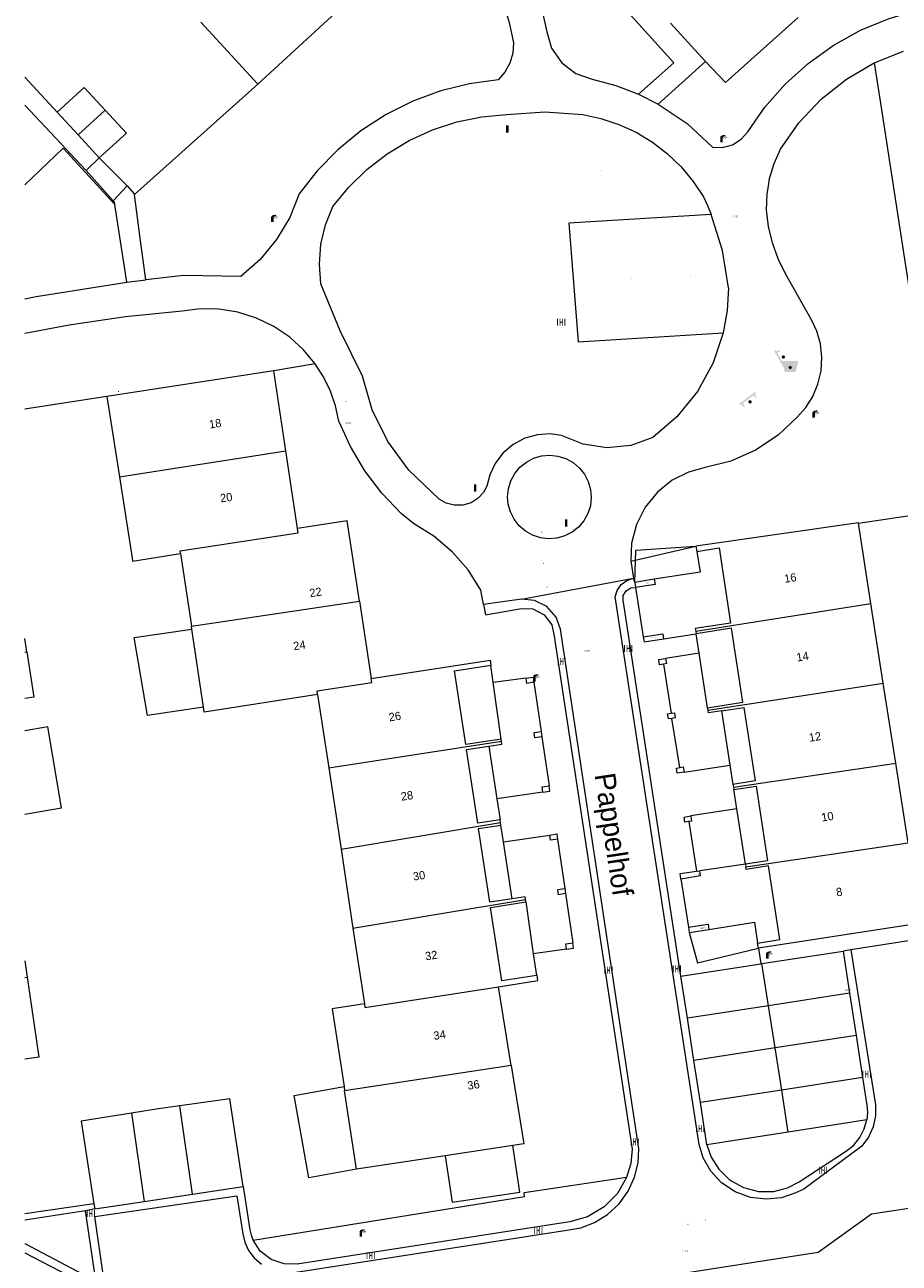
# Model space of a CAD drawing. Header units: metres. Extents: x 197457 to 198138, y 353986 to 354984.
# Tile 179 of 217: x 197457 to 197510, y 354822 to 354898. Entities that reach past the tile are written whole.
import ezdxf
from ezdxf.enums import TextEntityAlignment as Align

# ---------------------------------------------------------------- set-up
doc = ezdxf.new("R2010")
doc.units = ezdxf.units.M
doc.header["$MEASUREMENT"] = 0
for name, color, linetype, lineweight, true_color in [('afsluitpaal', 7, 'Continuous', 0, 0xde7233), ('afvalbak', 7, 'Continuous', 0, 0x6a2d14), ('bank', 7, 'Continuous', 0, 0x681648), ('benzine-   olieput', 7, 'Continuous', 0, 0x104b6e), ('CAI-kast', 7, 'Continuous', 0, 0x104b6e), ('kolk', 7, 'Continuous', 0, 0x104b6e), ('lichtmast', 7, 'Continuous', 0, 0x104b6e), ('speelvoorziening', 7, 'Continuous', 0, 0x4a641a), ('verkeersbordpaal', 7, 'Continuous', 0, 0x104b6e)]:
    doc.layers.add(name, color=color, linetype=linetype, lineweight=lineweight, true_color=true_color)
for name, color, linetype, lineweight in [('bijgebouw', 1, 'Continuous', 13), ('Grens gebouw op maaiveld onder overbouw', 1, 'Continuous', 13), ('grens individueel parkeervak', 7, 'Continuous', 0), ('Grens maaiveld', 253, 'Continuous', 0), ('grens WOZ object', 7, 'Continuous', 0), ('hek', 30, 'Continuous', 0), ('hoofdgebouw', 1, 'Continuous', 0), ('Hoogtepunt', 7, 'Continuous', 0), ('huisnummerreeks BGT', 7, 'Continuous', 0), ('kant verharding', 7, 'Continuous', 0), ('molgoot weginrichtingselement lijn', 7, 'Continuous', 0), ('muur breder dan 30cm', 30, 'Continuous', 0), ('openbare ruimte label tekst', 7, 'Continuous', 0), ('overbouw', 1, 'Continuous', 13), ('pand op maaiveld kenmerkpunt multivlak', 7, 'Continuous', 0), ('schutting geen IMGeo', 7, 'Continuous', 0), ('tussenmuur', 1, 'Continuous', 13), ('tussenmuur bijgebouw (GBKN Zuid)', 1, 'Continuous', 13), ('vlakafsluiter', 1, 'Continuous', 0), ('waterleidingput', 132, 'Continuous', 0)]:
    doc.layers.add(name, color=color, linetype=linetype, lineweight=lineweight)
doc.styles.add('Style-WORKING', font='WORKING.shx')

# ---------------------------------------------------------------- blocks, each defined once
blk = doc.blocks.new('bak')
at = {"layer": 'afvalbak', "linetype": 'Continuous', "lineweight": 0, "true_color": 0xbd2877}
h = blk.add_hatch(color=232, dxfattribs=at)
h.paths.add_polyline_path([(-0.325, -0.275), (-0.5, 0.4), (0.5, 0.4), (0.325, -0.275)])
edge = h.paths.add_edge_path(flags=16)
edge.add_arc((0, 0), 0.1, 0, 360)
at = {"layer": 'afvalbak', "linetype": 'Continuous', "lineweight": 0, "true_color": 0x681648}
blk.add_hatch(color=219, dxfattribs=at).paths.add_polyline_path([(0.1, 0, 1), (-0.1, 0, 1)])
blk = doc.blocks.new('bank')
at = {"layer": 'bank', "linetype": 'Continuous', "lineweight": 0, "true_color": 0xde7233}
blk.add_hatch(color=13, dxfattribs=at).paths.add_polyline_path([(0.4, 0), (0.4, 0.2), (-0.4, 0.2), (-0.4, 0), (-0.5, 0), (-0.5, 0.2), (-0.6, 0.2), (-0.6, 0.3), (0.6, 0.3), (0.6, 0.2), (0.5, 0.2), (0.5, 0)])
at = {"layer": 'bank', "linetype": 'Continuous', "lineweight": 0, "true_color": 0x6a2d14}
blk.add_hatch(color=26, dxfattribs=at).paths.add_polyline_path([(0.1, 0, 1), (-0.1, 0, 1)])
blk = doc.blocks.new('kolk')
at = {"layer": 'kolk', "linetype": 'Continuous', "lineweight": 0, "true_color": 0xbd2877}
for points in [[(-0.49, -0.43), (-0.49, 0), (-0.49, 0.42), (-0.4, 0.42), (-0.4, 0), (-0.4, -0.43)], [(-0.19, -0.43), (-0.19, 0), (-0.19, 0.42), (-0.11, 0.42), (-0.11, 0), (-0.11, -0.43)], [(0.11, -0.43), (0.11, 0), (0.11, 0.42), (0.19, 0.42), (0.19, 0), (0.19, -0.43)], [(0.4, -0.43), (0.4, 0), (0.4, 0.42), (0.49, 0.42), (0.49, 0), (0.49, -0.43)]]:
    blk.add_hatch(color=232, dxfattribs=at).paths.add_polyline_path(points)
at = {"layer": 'kolk', "linetype": 'Continuous', "lineweight": 0, "true_color": 0x681648}
blk.add_hatch(color=219, dxfattribs=at).paths.add_polyline_path([(0.1, 0, 1), (-0.1, 0, 1)])
blk = doc.blocks.new('kast')
at = {"layer": 'CAI-kast', "linetype": 'Continuous', "lineweight": 0, "true_color": 0xbd2877}
h = blk.add_hatch(color=232, dxfattribs=at)
edge = h.paths.add_edge_path()
edge.add_arc((0, 0), 0.1, 0, 360)
edge.add_line((0, -0.1), (0.34, -0.1))
edge.add_line((0.34, -0.1), (0.34, 0.47))
edge.add_line((0.34, 0.47), (-0.34, 0.47))
edge.add_line((-0.34, 0.47), (-0.34, -0.1))
edge.add_line((-0.34, -0.1), (0, -0.1))
edge = h.paths.add_edge_path(flags=16)
edge.add_arc((-0.2, 0.31), 0.0607, 0, 360)
at = {"layer": 'CAI-kast', "linetype": 'Continuous', "lineweight": 0, "true_color": 0x681648}
blk.add_hatch(color=219, dxfattribs=at).paths.add_polyline_path([(-0.1, 0, 1), (0.1, 0, 1)])
at = {"layer": 'CAI-kast', "color": 232, "linetype": 'Continuous', "lineweight": 0, "true_color": 0xbd2877, "extrusion": (0, 0, -1)}
blk.add_solid([(-0.34, 0.65), (0.34, 0.65), (-0.34, 0.55), (0.34, 0.55)], dxfattribs=at)
blk = doc.blocks.new('benzineolieput')
at = {"layer": 'benzine-   olieput', "linetype": 'Continuous', "lineweight": 0, "true_color": 0xbd2877}
h = blk.add_hatch(color=232, dxfattribs=at)
edge = h.paths.add_edge_path()
edge.add_spline(control_points=[(0.44, 0), (0.44, 0.04), (0.43, 0.09), (0.36, 0.2), (0.28, 0.26), (0.09, 0.32), (-0.02, 0.33), (-0.22, 0.29), (-0.31, 0.24), (-0.42, 0.12), (-0.44, 0.06), (-0.44, -0.06), (-0.42, -0.12), (-0.33, -0.22), (-0.28, -0.26), (-0.1, -0.33), (0.04, -0.33), (0.27, -0.27), (0.37, -0.2), (0.43, -0.08), (0.44, -0.04), (0.44, 0)], knot_values=[0, 0, 0, 0, 0.060484, 0.060484, 0.178041, 0.178041, 0.295599, 0.295599, 0.413157, 0.413157, 0.498623, 0.498623, 0.584089, 0.584089, 0.669555, 0.669555, 0.808438, 0.808438, 0.94732, 0.94732, 1, 1, 1, 1], degree=3, periodic=0)
edge = h.paths.add_edge_path(flags=16)
edge.add_ellipse((0, 0), major_axis=(0.392, 0), ratio=0.689655, start_angle=0, end_angle=360)
h = blk.add_hatch(color=232, dxfattribs=at)
h.paths.add_polyline_path([(-0.05, -0.09, -0.572477), (-0.05, 0.09, 0.381612), (-0.15, 0.17), (-0.25, 0.17), (-0.25, -0.18), (-0.15, -0.18, 0.381612)])
h.paths.add_polyline_path([(-0.15, -0.12), (-0.2, -0.12), (-0.2, -0.02), (-0.15, -0.02, -1)], flags=16)
h.paths.add_polyline_path([(-0.15, 0.02), (-0.2, 0.02), (-0.2, 0.12), (-0.15, 0.12, -1)], flags=16)
at = {"layer": 'benzine-   olieput', "linetype": 'Continuous', "lineweight": 0, "true_color": 0x681648}
blk.add_hatch(color=219, dxfattribs=at).paths.add_polyline_path([(0.1, 0, 1), (-0.1, 0, 1)])
at = {"layer": 'benzine-   olieput', "linetype": 'Continuous', "lineweight": 0, "true_color": 0xbd2877}
h = blk.add_hatch(color=232, dxfattribs=at)
h.paths.add_polyline_path([(0.27, -0.08), (0.27, 0.07, 1), (0.07, 0.07), (0.07, 0.07, -0.377964), (0.07, -0.07), (0.07, -0.08, 1)])
h.paths.add_polyline_path([(0.12, -0.08), (0.12, 0.07, -1), (0.23, 0.07), (0.23, -0.08, -1)], flags=16)
blk = doc.blocks.new('lichtmast')
at = {"layer": 'lichtmast', "linetype": 'Continuous', "lineweight": 0, "true_color": 0xbd2877}
for points in [[(0.15, 0.42, -0.344151), (0.3, 0.61), (0.43, 0.64, 0.960861), (0.4, 0.79), (0.1, 0.74, 0.366629), (-0.15, 0.45), (-0.15, -0.1), (0, -0.1, -0.414214), (-0.1, 0, -1), (0.1, 0, -0.414214), (0, -0.1), (0.15, -0.1)], [(0.35, 0.55, 1), (0.3, 0.56), (0.23, 0.32, 1), (0.28, 0.31)], [(0.42, 0.58, 1), (0.38, 0.57), (0.44, 0.33, 1), (0.48, 0.34)], [(0.49, 0.61, 1), (0.45, 0.58), (0.63, 0.4, 1), (0.66, 0.43)]]:
    blk.add_hatch(color=232, dxfattribs=at).paths.add_polyline_path(points)
at = {"layer": 'lichtmast', "linetype": 'Continuous', "lineweight": 0, "true_color": 0x681648}
blk.add_hatch(color=219, dxfattribs=at).paths.add_polyline_path([(-0.1, 0, 1), (0.1, 0, 1)])
blk = doc.blocks.new('afsluitpaal')
at = {"layer": 'afsluitpaal', "linetype": 'Continuous', "lineweight": 0, "true_color": 0xbd2877}
blk.add_hatch(color=232, dxfattribs=at).paths.add_polyline_path([(0.15, 0.65, 1), (-0.15, 0.65), (-0.15, 0.05), (-0.3, 0.05), (-0.3, -0.1), (0, -0.1, -0.414214), (-0.1, 0, -1), (0.1, 0, -0.414214), (0, -0.1), (0.3, -0.1), (0.3, 0.05), (0.15, 0.05)])
at = {"layer": 'afsluitpaal', "linetype": 'Continuous', "lineweight": 0, "true_color": 0x681648}
blk.add_hatch(color=219, dxfattribs=at).paths.add_polyline_path([(0.1, 0, 1), (-0.1, 0, 1)])
blk = doc.blocks.new('waterleidingput')
at = {"layer": 'waterleidingput', "linetype": 'Continuous', "lineweight": 0, "true_color": 0x248bcb}
h = blk.add_hatch(color=142, dxfattribs=at)
edge = h.paths.add_edge_path()
edge.add_spline(control_points=[(0.44, 0), (0.44, 0.04), (0.43, 0.09), (0.36, 0.2), (0.28, 0.26), (0.09, 0.32), (-0.02, 0.33), (-0.22, 0.29), (-0.31, 0.24), (-0.42, 0.12), (-0.44, 0.06), (-0.44, -0.06), (-0.42, -0.12), (-0.33, -0.22), (-0.28, -0.26), (-0.1, -0.33), (0.04, -0.33), (0.27, -0.27), (0.37, -0.2), (0.43, -0.08), (0.44, -0.04), (0.44, 0)], knot_values=[0, 0, 0, 0, 0.060484, 0.060484, 0.178041, 0.178041, 0.295599, 0.295599, 0.413157, 0.413157, 0.498623, 0.498623, 0.584089, 0.584089, 0.669555, 0.669555, 0.808438, 0.808438, 0.94732, 0.94732, 1, 1, 1, 1], degree=3, periodic=0)
edge = h.paths.add_edge_path(flags=16)
edge.add_ellipse((0, 0), major_axis=(0.392, 0), ratio=0.689655, start_angle=0, end_angle=360)
for points in [[(-0.05, -0.09, -0.141608), (-0.09, -0.05), (-0.1, -0.09), (-0.17, 0.18), (-0.22, 0.18), (-0.12, -0.17), (-0.07, -0.17)], [(0.03, 0.18), (-0.02, 0.18), (-0.05, 0.09, -0.269854), (0.05, 0.09)], [(0.23, 0.18), (0.18, 0.18), (0.1, -0.09), (0.09, -0.05, -0.141608), (0.05, -0.09), (0.08, -0.17), (0.13, -0.17)]]:
    blk.add_hatch(color=142, dxfattribs=at).paths.add_polyline_path(points)
at = {"layer": 'waterleidingput', "linetype": 'Continuous', "lineweight": 0, "true_color": 0x104b6e}
blk.add_hatch(color=156, dxfattribs=at).paths.add_polyline_path([(0.1, 0, 1), (-0.1, 0, 1)])
blk = doc.blocks.new('paal')
at = {"layer": 'verkeersbordpaal', "linetype": 'Continuous', "lineweight": 0, "true_color": 0xbd2877}
blk.add_hatch(color=232, dxfattribs=at).paths.add_polyline_path([(0.15, 0.8), (-0.15, 0.8), (-0.15, -0.1), (0, -0.1, -0.414214), (-0.1, 0, -1), (0.1, 0, -0.414214), (0, -0.1), (0.15, -0.1)])
at = {"layer": 'verkeersbordpaal', "linetype": 'Continuous', "lineweight": 0, "true_color": 0x681648}
blk.add_hatch(color=219, dxfattribs=at).paths.add_polyline_path([(-0.1, 0, 1), (0.1, 0, 1)])
blk = doc.blocks.new('speelvoorziening')
at = {"layer": 'speelvoorziening', "linetype": 'Continuous', "lineweight": 0, "true_color": 0xde7233}
h = blk.add_hatch(color=13, dxfattribs=at)
h.paths.add_polyline_path([(-0.41, 0.3, 1), (-0.43, 0.24), (-0.06, 0.1, 1.9537), (0.12, 0.03), (0.49, -0.12, 1), (0.52, -0.06)])
edge = h.paths.add_edge_path(flags=16)
edge.add_arc((0, 0), 0.1, 0, 360)
at = {"layer": 'speelvoorziening', "linetype": 'Continuous', "lineweight": 0, "true_color": 0x6a2d14}
blk.add_hatch(color=26, dxfattribs=at).paths.add_polyline_path([(-0.1, 0, 1), (0.1, 0, 1)])

msp = doc.modelspace()

# ---------------------------------------------------------------- linework, layer by layer
at = {"layer": 'bijgebouw', "linetype": 'Continuous', "lineweight": 13}
for p, q in [((197460.483, 354890.946), (197459.205, 354892.329)), ((197461.761, 354889.562), (197460.483, 354890.946)), ((197469.692, 354832.422), (197466.666, 354831.996)), ((197470.501, 354827.108), (197469.692, 354832.422)), ((197463.719, 354831.556), (197460.678, 354831.076)), ((197460.678, 354831.076), (197461.444, 354826.047)), ((197467.421, 354826.639), (197470.501, 354827.108)), ((197464.503, 354826.195), (197467.421, 354826.639)), ((197461.444, 354826.047), (197461.491, 354825.736)), ((197461.491, 354825.736), (197464.503, 354826.195))]:
    msp.add_line(p, q, dxfattribs=at)
at = {"layer": 'bijgebouw', "linetype": 'Continuous', "lineweight": 13, "flags": 128}
for points in [[(197459.205, 354892.329), (197460.846, 354893.839), (197462.13, 354892.445)], [(197462.13, 354892.445), (197463.414, 354891.051), (197461.761, 354889.562)], [(197457.367, 354859.57), (197457.244, 354860.372)], [(197457.367, 354859.57), (197457.789, 354856.805), (197457.244, 354856.731)], [(197466.666, 354831.996), (197465.221, 354831.793), (197463.719, 354831.556)]]:
    msp.add_lwpolyline(points, dxfattribs=at)
at = {"layer": 'Grens gebouw op maaiveld onder overbouw', "linetype": 'Continuous', "lineweight": 13, "flags": 128}
for points in [[(197498.047, 354865.664), (197499.401, 354865.875), (197500.103, 354861.309), (197497.959, 354860.974), (197497.983, 354860.816)], [(197498.707, 354856.172), (197500.851, 354856.506), (197500.152, 354860.992), (197498.008, 354860.658)], [(197486.163, 354854.27), (197484.021, 354853.944), (197483.342, 354858.403), (197485.549, 354858.747)], [(197499.547, 354855.979), (197500.901, 354856.19), (197501.597, 354851.724), (197500.243, 354851.513)], [(197486.102, 354849.361), (197484.75, 354849.155), (197484.069, 354853.628), (197485.422, 354853.834)], [(197500.292, 354851.197), (197501.646, 354851.408), (197502.351, 354846.883), (197500.998, 354846.672)], [(197486.832, 354844.573), (197485.48, 354844.367), (197484.799, 354848.83), (197486.151, 354849.045)], [(197501.745, 354841.88), (197503.098, 354842.091), (197502.401, 354846.567), (197501.047, 354846.356), (197501.022, 354846.514)], [(197488.307, 354839.916), (197486.207, 354839.588), (197485.53, 354844.033), (197487.67, 354844.376)]]:
    msp.add_lwpolyline(points, dxfattribs=at)
at = {"layer": 'grens individueel parkeervak', "linetype": 'Continuous', "lineweight": 0}
for p, q in [((197502.007, 354840.635), (197506.935, 354841.398)), ((197506.935, 354841.398), (197507.329, 354838.836)), ((197497.081, 354839.872), (197501.939, 354840.624)), ((197501.939, 354840.624), (197502.007, 354840.635)), ((197502.406, 354838.075), (197502.007, 354840.635)), ((197497.477, 354837.312), (197497.081, 354839.872)), ((197507.329, 354838.836), (197502.406, 354838.075)), ((197507.329, 354838.836), (197507.723, 354836.276)), ((197502.406, 354838.075), (197497.477, 354837.312)), ((197502.805, 354835.516), (197502.406, 354838.075)), ((197497.873, 354834.753), (197497.477, 354837.312)), ((197507.723, 354836.276), (197502.805, 354835.516)), ((197507.723, 354836.276), (197508.117, 354833.716)), ((197502.805, 354835.516), (197497.873, 354834.753)), ((197503.203, 354832.956), (197502.805, 354835.516)), ((197498.268, 354832.193), (197497.873, 354834.753)), ((197508.117, 354833.716), (197503.203, 354832.956)), ((197503.203, 354832.956), (197498.268, 354832.193)), ((197503.601, 354830.404), (197503.203, 354832.956)), ((197498.664, 354829.635), (197498.268, 354832.193)), ((197508.371, 354831.147), (197503.601, 354830.404)), ((197503.601, 354830.404), (197498.664, 354829.635))]:
    msp.add_line(p, q, dxfattribs=at)
at = {"layer": 'grens individueel parkeervak', "linetype": 'Continuous', "lineweight": 0, "flags": 128}
msp.add_lwpolyline([(197508.117, 354833.716), (197508.376, 354832.035), (197508.409, 354831.591), (197508.371, 354831.147)], dxfattribs=at)
at = {"layer": 'Grens maaiveld', "linetype": 'Continuous', "lineweight": 0}
for p, q in [((197471.393, 354894.034), (197463.901, 354887.329)), ((197474.882, 354877.053), (197472.369, 354876.628)), ((197462.233, 354875.069), (197457.244, 354874.306)), ((197494.042, 354865.061), (197497.998, 354865.98)), ((197494.282, 354863.782), (197494.332, 354863.465)), ((197487.408, 354862.762), (197485.101, 354862.436)), ((197497.546, 354842.844), (197497.595, 354842.528)), ((197493.785, 354827.655), (197487.562, 354826.716)), ((197461.444, 354826.047), (197457.244, 354825.439)), ((197460.938, 354825.614), (197457.244, 354825.06))]:
    msp.add_line(p, q, dxfattribs=at)
at = {"layer": 'Grens maaiveld', "linetype": 'Continuous', "lineweight": 0, "flags": 128}
for points in [[(197498.577, 354895.398), (197499.789, 354894.134), (197504.206, 354898.084)], [(197457.244, 354887.911), (197459.585, 354890.141), (197462.72, 354886.725)], [(197507.86, 354867.384), (197514.941, 354868.432), (197514.01, 354873.911)], [(197507.392, 354841.469), (197508.901, 354832.062), (197508.899, 354831.389), (197508.752, 354830.716), (197508.465, 354830.089), (197508.062, 354829.55), (197504.547, 354826.938), (197503.997, 354826.689), (197503.19, 354826.421), (197502.279, 354826.321), (197501.318, 354826.433), (197500.384, 354826.775), (197499.557, 354827.327), (197498.9, 354828.037), (197498.443, 354828.832), (197498.184, 354829.642), (197493.085, 354862.897), (197493.208, 354863.292), (197493.459, 354863.647), (197493.808, 354863.905), (197494.2, 354864.036)], [(197495.468, 354863.966), (197495.517, 354863.65), (197494.332, 354863.465)], [(197473.721, 354821.902), (197490.166, 354824.445), (197491.003, 354824.596), (197491.843, 354824.914), (197492.637, 354825.403), (197493.334, 354826.05), (197493.889, 354826.822), (197494.276, 354827.67), (197494.486, 354828.544), (197494.532, 354829.393), (197489.783, 354860.936), (197489.511, 354861.676), (197488.951, 354862.311), (197488.194, 354862.689), (197487.408, 354862.762)], [(197494.797, 354860.482), (197495.983, 354860.666), (197496.032, 354860.35)], [(197494.797, 354860.482), (197494.846, 354860.165), (197496.032, 354860.35)], [(197497.087, 354845.789), (197497.038, 354846.105), (197498.028, 354846.247)], [(197497.087, 354845.789), (197498.273, 354845.974), (197498.226, 354846.275)], [(197497.546, 354842.844), (197498.732, 354843.029), (197498.781, 354842.713)], [(197462.005, 354821.758), (197461.494, 354825.271), (197470.122, 354826.542), (197470.484, 354824.217), (197470.608, 354823.717), (197470.839, 354823.222), (197471.178, 354822.763), (197471.614, 354822.376)], [(197471.109, 354823.836), (197487.591, 354826.497), (197487.562, 354826.716)], [(197457.244, 354823.075), (197460.904, 354821.171)]]:
    msp.add_lwpolyline(points, dxfattribs=at)
at = {"layer": 'grens WOZ object', "linetype": 'Continuous', "lineweight": 0}
for p, q in [((197497.998, 354865.98), (197498.047, 354865.664)), ((197495.468, 354863.966), (197494.282, 354863.782)), ((197468.101, 354856.194), (197467.39, 354860.931)), ((197498.191, 354859.482), (197496.156, 354859.165)), ((197498.707, 354856.172), (197498.191, 354859.482)), ((197495.741, 354859.1), (197496.156, 354859.165)), ((197495.79, 354858.784), (197495.741, 354859.1)), ((197496.027, 354858.821), (197495.79, 354858.784)), ((197496.027, 354858.821), (197496.492, 354855.837)), ((197487.692, 354857.967), (197485.692, 354857.704)), ((197487.692, 354857.967), (197488.117, 354858.029)), ((197488.117, 354858.029), (197488.163, 354857.712)), ((197486.163, 354854.27), (197485.692, 354857.704)), ((197488.163, 354857.712), (197488.601, 354854.724)), ((197496.275, 354855.803), (197496.492, 354855.837)), ((197496.324, 354855.487), (197496.275, 354855.803)), ((197498.732, 354856.014), (197498.707, 354856.172)), ((197499.547, 354855.979), (197500.06, 354852.689)), ((197496.542, 354855.521), (197496.324, 354855.487)), ((197497.026, 354852.54), (197496.542, 354855.521)), ((197486.184, 354854.132), (197486.163, 354854.27)), ((197488.601, 354854.724), (197488.648, 354854.408)), ((197488.648, 354854.408), (197489.086, 354851.42)), ((197485.422, 354853.834), (197485.91, 354850.631)), ((197497.273, 354852.255), (197500.06, 354852.689)), ((197496.809, 354852.506), (197497.026, 354852.54)), ((197496.858, 354852.19), (197496.809, 354852.506)), ((197497.273, 354852.255), (197496.858, 354852.19)), ((197489.132, 354851.103), (197489.086, 354851.42)), ((197488.707, 354851.041), (197485.91, 354850.631)), ((197488.707, 354851.041), (197489.132, 354851.103)), ((197500.474, 354850.031), (197497.688, 354849.597)), ((197500.998, 354846.672), (197500.474, 354850.031)), ((197497.273, 354849.532), (197497.688, 354849.597)), ((197497.322, 354849.216), (197497.273, 354849.532)), ((197497.559, 354849.253), (197497.322, 354849.216)), ((197497.559, 354849.253), (197498.028, 354846.247)), ((197486.306, 354848.028), (197489.12, 354848.441)), ((197489.12, 354848.441), (197489.545, 354848.503)), ((197489.545, 354848.503), (197489.591, 354848.186)), ((197489.591, 354848.186), (197490.029, 354845.198)), ((197486.832, 354844.573), (197486.306, 354848.028)), ((197500.998, 354846.672), (197498.226, 354846.275)), ((197498.028, 354846.247), (197498.226, 354846.275)), ((197490.029, 354845.198), (197490.076, 354844.882)), ((197487.67, 354844.376), (197487.646, 354844.535)), ((197487.67, 354844.376), (197488.121, 354841.22)), ((197490.076, 354844.882), (197490.514, 354841.894)), ((197497.595, 354842.528), (197498.781, 354842.713)), ((197490.135, 354841.515), (197488.121, 354841.22)), ((197490.135, 354841.515), (197490.56, 354841.577)), ((197490.56, 354841.577), (197490.514, 354841.894)), ((197501.794, 354841.563), (197501.745, 354841.88)), ((197476.629, 354833.167), (197476.668, 354832.914)), ((197477.394, 354828.147), (197476.668, 354832.914)), ((197486.883, 354829.592), (197482.773, 354828.966))]:
    msp.add_line(p, q, dxfattribs=at)
at = {"layer": 'grens WOZ object', "linetype": 'Continuous', "lineweight": 0, "flags": 128}
for points in [[(197494.282, 354863.782), (197494.343, 354865.729), (197497.998, 354865.98)], [(197498.047, 354865.664), (197498.245, 354864.399), (197495.468, 354863.966)], [(197468.101, 354856.194), (197464.688, 354855.693), (197463.877, 354860.431), (197467.39, 354860.931)], [(197499.547, 354855.979), (197498.756, 354855.856), (197498.732, 354856.014)], [(197457.244, 354849.708), (197459.478, 354850.09), (197458.638, 354855.008), (197457.244, 354854.77)], [(197485.422, 354853.834), (197486.211, 354853.954), (197486.184, 354854.132)], [(197487.646, 354844.535), (197487.622, 354844.693), (197486.832, 354844.573)], [(197498.781, 354842.713), (197501.547, 354843.144), (197501.745, 354841.88)], [(197497.595, 354842.528), (197498.088, 354840.685), (197501.794, 354841.563)], [(197477.394, 354828.147), (197474.485, 354827.631), (197473.598, 354832.629), (197476.629, 354833.167)], [(197482.773, 354828.966), (197483.198, 354826.141), (197487.308, 354826.759), (197486.883, 354829.592)]]:
    msp.add_lwpolyline(points, dxfattribs=at)
at = {"layer": 'hek', "linetype": 'Continuous', "lineweight": 0, "flags": 128}
msp.add_lwpolyline([(197471.109, 354823.836), (197487.591, 354826.497), (197487.562, 354826.716)], dxfattribs=at)
at = {"layer": 'hoofdgebouw', "linetype": 'Continuous', "lineweight": 0}
for p, q in [((197471.393, 354894.034), (197478.336, 354900.41)), ((197467.928, 354897.79), (197471.393, 354894.034)), ((197472.369, 354876.628), (197462.233, 354875.069)), ((197473.096, 354871.774), (197472.369, 354876.628)), ((197462.233, 354875.069), (197462.99, 354870.197)), ((197473.803, 354867.057), (197473.096, 354871.774)), ((197462.99, 354870.197), (197463.757, 354865.257)), ((197508.621, 354862.499), (197507.86, 354867.384)), ((197466.7, 354865.529), (197467.363, 354861.114)), ((197477.562, 354862.641), (197478.275, 354857.939)), ((197509.375, 354857.662), (197508.621, 354862.499)), ((197467.39, 354860.931), (197467.363, 354861.114)), ((197497.983, 354860.816), (197498.008, 354860.658)), ((197510.132, 354852.804), (197509.375, 354857.662)), ((197475.028, 354856.963), (197475.7, 354852.522)), ((197510.885, 354847.972), (197510.132, 354852.804)), ((197475.7, 354852.522), (197476.449, 354847.572)), ((197500.243, 354851.513), (197500.268, 354851.355)), ((197500.268, 354851.355), (197500.292, 354851.197)), ((197486.127, 354849.203), (197486.102, 354849.361)), ((197486.151, 354849.045), (197486.127, 354849.203)), ((197476.449, 354847.572), (197477.174, 354842.783)), ((197500.998, 354846.672), (197501.022, 354846.514)), ((197477.174, 354842.783), (197477.87, 354838.182)), ((197457.244, 354840.798), (197457.39, 354839.807)), ((197486.783, 354834.444), (197486.01, 354839.224)), ((197477.87, 354838.182), (197475.911, 354837.88)), ((197475.911, 354837.88), (197476.629, 354833.167)), ((197482.773, 354828.966), (197477.394, 354828.147))]:
    msp.add_line(p, q, dxfattribs=at)
at = {"layer": 'hoofdgebouw', "linetype": 'Continuous', "lineweight": 0, "flags": 128}
for points in [[(197477.562, 354862.641), (197476.821, 354867.527), (197473.803, 354867.057)], [(197507.86, 354867.384), (197507.859, 354867.388), (197497.998, 354865.98)], [(197463.757, 354865.257), (197463.785, 354865.078), (197466.7, 354865.529)], [(197478.275, 354857.939), (197485.5, 354859.063), (197485.549, 354858.747)], [(197475.028, 354856.963), (197468.145, 354855.898), (197468.101, 354856.194)], [(197511.616, 354843.287), (197511.645, 354843.098), (197501.794, 354841.563)], [(197486.01, 354839.224), (197488.4, 354839.607), (197488.351, 354839.923), (197488.307, 354839.916)], [(197457.39, 354839.807), (197458.103, 354834.955), (197457.244, 354834.826)], [(197486.783, 354834.444), (197487.55, 354829.694), (197486.883, 354829.592)]]:
    msp.add_lwpolyline(points, dxfattribs=at)
at = {"layer": 'kant verharding', "linetype": 'Continuous', "lineweight": 0}
for p, q in [((197498.577, 354895.398), (197496.457, 354897.745)), ((197508.825, 354895.32), (197510.596, 354896.037)), ((197495.713, 354892.818), (197498.577, 354895.398)), ((197508.825, 354895.32), (197509.24, 354892.623)), ((197459.205, 354892.329), (197457.244, 354894.447)), ((197460.964, 354888.788), (197457.244, 354892.763)), ((197461.761, 354889.562), (197463.461, 354887.86)), ((197462.604, 354886.946), (197460.964, 354888.788)), ((197462.604, 354886.946), (197463.461, 354887.86)), ((197464.255, 354884.685), (197463.901, 354887.329)), ((197463.448, 354882.002), (197462.72, 354886.725)), ((197464.594, 354882.151), (197464.255, 354884.685)), ((197494.042, 354865.061), (197494.2, 354864.036)), ((197494.282, 354863.782), (197494.2, 354864.036)), ((197507.392, 354841.469), (197506.935, 354841.398)), ((197510.908, 354842.013), (197507.392, 354841.469)), ((197461.491, 354825.736), (197460.938, 354825.614))]:
    msp.add_line(p, q, dxfattribs=at)
at = {"layer": 'kant verharding', "linetype": 'Continuous', "lineweight": 0, "flags": 128}
for points in [[(197487.794, 354907.105), (197486.828, 354906.217), (197496.651, 354895.323), (197494.517, 354893.424)], [(197482.048, 354905.263), (197482.953, 354904.391), (197483.792, 354903.436), (197484.552, 354902.408), (197485.226, 354901.315), (197485.805, 354900.169), (197486.284, 354898.982), (197486.659, 354897.769), (197486.929, 354896.541), (197486.88, 354895.922), (197486.699, 354895.314), (197486.394, 354894.757), (197485.99, 354894.286)], [(197487.073, 354902.398), (197487.702, 354901.167), (197488.227, 354899.883), (197488.642, 354898.559), (197488.942, 354897.209), (197489.235, 354896.22), (197489.849, 354895.327), (197490.714, 354894.673), (197491.688, 354894.335), (197493.127, 354893.957), (197494.517, 354893.424)], [(197495.713, 354892.818), (197497.456, 354891.637), (197498.997, 354890.202), (197499.601, 354890.192), (197500.209, 354890.358), (197500.743, 354890.691), (197501.146, 354891.142), (197502.188, 354892.632), (197503.411, 354894.024), (197504.802, 354895.285), (197506.338, 354896.387), (197507.989, 354897.306), (197509.724, 354898.025), (197511.505, 354898.538), (197511.681, 354898.568)], [(197502.395, 354887.853), (197502.467, 354888.297), (197502.741, 354889.215), (197503.128, 354890.082), (197504.246, 354891.68), (197505.596, 354893.115), (197507.139, 354894.34), (197508.825, 354895.32)], [(197485.99, 354894.286), (197484.248, 354894.051), (197482.51, 354893.621), (197480.809, 354892.996), (197479.178, 354892.181), (197477.647, 354891.189), (197476.245, 354890.042), (197474.992, 354888.763), (197473.905, 354887.381), (197473.332, 354885.941), (197472.531, 354884.592), (197471.528, 354883.386), (197470.364, 354882.363), (197466.893, 354882.418), (197464.594, 354882.151)], [(197509.24, 354892.623), (197512.172, 354873.547), (197514.01, 354873.911)], [(197499.658, 354878.942), (197499.034, 354877.104), (197498.085, 354875.376), (197496.846, 354873.842), (197495.382, 354872.568), (197494.047, 354872.097), (197492.596, 354871.953), (197491.153, 354872.163), (197489.841, 354872.695), (197489.137, 354872.792), (197488.379, 354872.745), (197487.614, 354872.533), (197486.896, 354872.152), (197486.277, 354871.624), (197485.798, 354870.991), (197485.476, 354870.304), (197485.306, 354869.614), (197485.099, 354869.24), (197484.778, 354868.892), (197484.348, 354868.62), (197483.842, 354868.469), (197483.313, 354868.464), (197482.823, 354868.598), (197482.414, 354868.836), (197480.561, 354870.591), (197479.28, 354872.328), (197478.33, 354874.266), (197477.749, 354876.309), (197476.394, 354879.062), (197475.226, 354881.9), (197475.134, 354883.098), (197475.228, 354884.31), (197475.507, 354885.493), (197475.958, 354886.607), (197476.912, 354887.774), (197478.011, 354888.848), (197479.242, 354889.803), (197480.582, 354890.615), (197482.007, 354891.268), (197483.488, 354891.75), (197484.994, 354892.056), (197486.495, 354892.19)], [(197486.495, 354892.19), (197488.815, 354892.342), (197491.134, 354892.18), (197492.228, 354891.946), (197493.31, 354891.588), (197494.358, 354891.107), (197495.353, 354890.509), (197496.275, 354889.804), (197497.107, 354889.006), (197497.838, 354888.131), (197498.458, 354887.2), (197498.7, 354886.66), (197498.923, 354886.111)], [(197463.461, 354887.86), (197463.899, 354887.348), (197463.901, 354887.329)], [(197504.159, 354873.828), (197504.665, 354874.399), (197505.09, 354875.069), (197505.408, 354875.822), (197505.597, 354876.628), (197505.647, 354877.455), (197505.558, 354878.267), (197505.343, 354879.031), (197505.022, 354879.723), (197503.439, 354882.515), (197502.987, 354883.428), (197502.64, 354884.393), (197502.405, 354885.391), (197502.285, 354886.403), (197502.314, 354887.352), (197502.395, 354887.853)], [(197462.72, 354886.725), (197462.698, 354886.865), (197462.604, 354886.946)], [(197498.923, 354886.111), (197490.283, 354885.596), (197490.839, 354878.381), (197499.658, 354878.942)], [(197499.978, 354881.675), (197499.601, 354883.929), (197498.923, 354886.111)], [(197457.244, 354880.997), (197457.943, 354881.137), (197463.448, 354882.002)], [(197499.978, 354881.675), (197499.903, 354880.299), (197499.658, 354878.942)], [(197474.882, 354877.053), (197474.174, 354877.903), (197473.33, 354878.669), (197472.365, 354879.321), (197471.306, 354879.832), (197470.184, 354880.184), (197469.035, 354880.369), (197467.895, 354880.389), (197466.797, 354880.254), (197463.357, 354879.899), (197459.931, 354879.402), (197457.244, 354878.899)], [(197485.101, 354862.436), (197484.939, 354863.309), (197484.161, 354864.533), (197483.199, 354865.639), (197482.08, 354866.588), (197480.847, 354867.351), (197480.091, 354867.973), (197478.926, 354869.203), (197477.897, 354870.561), (197477.024, 354872.025), (197476.321, 354873.566), (197476.119, 354874.492), (197475.808, 354875.395), (197475.392, 354876.254), (197474.882, 354877.053)], [(197504.159, 354873.828), (197502.983, 354872.719), (197501.618, 354871.811), (197500.118, 354871.148), (197498.551, 354870.753), (197497.551, 354870.478), (197496.563, 354869.982), (197495.658, 354869.261), (197494.911, 354868.343), (197494.379, 354867.286), (197494.091, 354866.166), (197494.042, 354865.061)], [(197486.598, 354868.538), (197486.562, 354868.967), (197486.611, 354869.465), (197486.757, 354869.943), (197486.994, 354870.383), (197487.312, 354870.769), (197487.7, 354871.084), (197488.142, 354871.318), (197488.622, 354871.46), (197489.119, 354871.506), (197489.617, 354871.453), (197490.094, 354871.304), (197490.533, 354871.064), (197490.916, 354870.743), (197491.229, 354870.353), (197491.459, 354869.91), (197491.598, 354869.429), (197491.641, 354868.931), (197491.585, 354868.434), (197491.432, 354867.958), (197491.189, 354867.521), (197490.866, 354867.14), (197490.474, 354866.83), (197490.028, 354866.602), (197489.547, 354866.466), (197489.049, 354866.428), (197488.552, 354866.487), (197488.077, 354866.643), (197487.642, 354866.889), (197487.263, 354867.215), (197486.955, 354867.609), (197486.731, 354868.056), (197486.598, 354868.538)], [(197497.081, 354839.872), (197493.574, 354862.692), (197493.587, 354862.987), (197493.752, 354863.275), (197494.037, 354863.447), (197494.332, 354863.465)], [(197485.101, 354862.436), (197485.217, 354861.809), (197487.398, 354862.192), (197488.098, 354862.168), (197488.786, 354861.815), (197489.246, 354861.193), (197489.383, 354860.506), (197494.131, 354829.36), (197494.042, 354828.49), (197493.785, 354827.655)], [(197544.302, 354831.138), (197543.447, 354830.804), (197542.824, 354830.606), (197508.663, 354825.428), (197505.419, 354823.083), (197495.81, 354821.595)], [(197498.664, 354829.635), (197498.922, 354828.884), (197499.381, 354828.149), (197500.044, 354827.507), (197500.875, 354827.038), (197501.799, 354826.799), (197502.722, 354826.801), (197503.562, 354827.013), (197504.269, 354827.374), (197507.139, 354829.256), (197507.584, 354829.618), (197507.953, 354830.072), (197508.22, 354830.594), (197508.371, 354831.147)], [(197470.501, 354827.108), (197470.917, 354824.477), (197470.992, 354824.15), (197471.109, 354823.836)], [(197493.785, 354827.655), (197493.227, 354826.683), (197492.416, 354825.857), (197491.419, 354825.267), (197490.342, 354824.958), (197473.777, 354822.392), (197472.988, 354822.396), (197472.2, 354822.665), (197471.544, 354823.177), (197471.109, 354823.836)], [(197457.244, 354823.637), (197461.16, 354821.565), (197461.4, 354821.58), (197461.495, 354821.801), (197460.938, 354825.614)]]:
    msp.add_lwpolyline(points, dxfattribs=at)
at = {"layer": 'molgoot weginrichtingselement lijn', "linetype": 'Continuous', "lineweight": 0}
msp.add_line((197487.408, 354862.762), (197485.101, 354862.436), dxfattribs=at)
at = {"layer": 'molgoot weginrichtingselement lijn', "linetype": 'Continuous', "lineweight": 0, "flags": 128}
for points in [[(197507.392, 354841.469), (197508.901, 354832.062), (197508.899, 354831.389), (197508.752, 354830.716), (197508.465, 354830.089), (197508.062, 354829.55), (197504.547, 354826.938), (197503.997, 354826.689), (197503.19, 354826.421), (197502.279, 354826.321), (197501.318, 354826.433), (197500.384, 354826.775), (197499.557, 354827.327), (197498.9, 354828.037), (197498.443, 354828.832), (197498.184, 354829.642), (197493.085, 354862.897), (197493.208, 354863.292), (197493.459, 354863.647), (197493.808, 354863.905), (197494.2, 354864.036)], [(197473.721, 354821.902), (197490.166, 354824.445), (197491.003, 354824.596), (197491.843, 354824.914), (197492.637, 354825.403), (197493.334, 354826.05), (197493.889, 354826.822), (197494.276, 354827.67), (197494.486, 354828.544), (197494.532, 354829.393), (197489.783, 354860.936), (197489.511, 354861.676), (197488.951, 354862.311), (197488.194, 354862.689), (197487.408, 354862.762)], [(197462.005, 354821.758), (197461.494, 354825.271), (197470.122, 354826.542), (197470.484, 354824.217), (197470.608, 354823.717), (197470.839, 354823.222), (197471.178, 354822.763), (197471.614, 354822.376)], [(197457.244, 354823.075), (197460.904, 354821.171)]]:
    msp.add_lwpolyline(points, dxfattribs=at)
at = {"layer": 'muur breder dan 30cm', "linetype": 'Continuous', "lineweight": 0}
for p, q in [((197495.741, 354859.1), (197496.156, 354859.165)), ((197495.79, 354858.784), (197495.741, 354859.1)), ((197496.027, 354858.821), (197495.79, 354858.784)), ((197487.692, 354857.967), (197488.117, 354858.029)), ((197488.117, 354858.029), (197488.163, 354857.712)), ((197496.275, 354855.803), (197496.492, 354855.837)), ((197496.324, 354855.487), (197496.275, 354855.803)), ((197496.542, 354855.521), (197496.324, 354855.487)), ((197488.601, 354854.724), (197488.648, 354854.408)), ((197496.809, 354852.506), (197497.026, 354852.54)), ((197496.858, 354852.19), (197496.809, 354852.506)), ((197497.273, 354852.255), (197496.858, 354852.19)), ((197489.132, 354851.103), (197489.086, 354851.42)), ((197488.707, 354851.041), (197489.132, 354851.103)), ((197497.273, 354849.532), (197497.688, 354849.597)), ((197497.322, 354849.216), (197497.273, 354849.532)), ((197497.559, 354849.253), (197497.322, 354849.216)), ((197489.12, 354848.441), (197489.545, 354848.503)), ((197489.545, 354848.503), (197489.591, 354848.186)), ((197490.029, 354845.198), (197490.076, 354844.882)), ((197490.135, 354841.515), (197490.56, 354841.577)), ((197490.56, 354841.577), (197490.514, 354841.894))]:
    msp.add_line(p, q, dxfattribs=at)
at = {"layer": 'muur breder dan 30cm', "linetype": 'Continuous', "lineweight": 0, "flags": 128}
for points in [[(197496.156, 354859.165), (197496.205, 354858.849), (197496.027, 354858.821)], [(197488.163, 354857.712), (197487.738, 354857.65), (197487.692, 354857.967)], [(197496.492, 354855.837), (197496.69, 354855.868), (197496.739, 354855.552), (197496.542, 354855.521)], [(197488.648, 354854.408), (197488.222, 354854.345), (197488.176, 354854.662), (197488.601, 354854.724)], [(197497.026, 354852.54), (197497.224, 354852.571), (197497.273, 354852.255)], [(197488.707, 354851.041), (197488.66, 354851.357), (197489.086, 354851.42)], [(197497.688, 354849.597), (197497.737, 354849.281), (197497.559, 354849.253)], [(197489.591, 354848.186), (197489.166, 354848.124), (197489.12, 354848.441)], [(197490.076, 354844.882), (197489.65, 354844.819), (197489.604, 354845.136), (197490.029, 354845.198)], [(197490.135, 354841.515), (197490.088, 354841.831), (197490.514, 354841.894)]]:
    msp.add_lwpolyline(points, dxfattribs=at)
at = {"layer": 'overbouw', "linetype": 'Continuous', "lineweight": 13}
for p, q in [((197494.332, 354863.465), (197494.797, 354860.482)), ((197496.032, 354860.35), (197498.008, 354860.658)), ((197498.191, 354859.482), (197498.008, 354860.658)), ((197485.692, 354857.704), (197485.549, 354858.747)), ((197500.06, 354852.689), (197500.243, 354851.513)), ((197500.474, 354850.031), (197500.292, 354851.197)), ((197485.91, 354850.631), (197486.102, 354849.361)), ((197486.306, 354848.028), (197486.151, 354849.045)), ((197497.087, 354845.789), (197497.546, 354842.844)), ((197488.121, 354841.22), (197488.307, 354839.916))]:
    msp.add_line(p, q, dxfattribs=at)
at = {"layer": 'schutting geen IMGeo', "linetype": 'Continuous', "lineweight": 0}
msp.add_line((197461.444, 354826.047), (197457.244, 354825.439), dxfattribs=at)
at = {"layer": 'tussenmuur', "linetype": 'Continuous', "lineweight": 13}
for p, q in [((197462.99, 354870.197), (197473.096, 354871.774)), ((197467.363, 354861.114), (197477.562, 354862.641)), ((197497.983, 354860.816), (197508.621, 354862.499)), ((197498.732, 354856.014), (197509.375, 354857.662)), ((197475.7, 354852.522), (197486.184, 354854.132)), ((197500.268, 354851.355), (197510.132, 354852.804)), ((197476.449, 354847.572), (197486.127, 354849.203)), ((197501.022, 354846.514), (197510.885, 354847.972)), ((197477.174, 354842.783), (197487.646, 354844.535)), ((197457.244, 354839.786), (197457.39, 354839.807)), ((197486.783, 354834.444), (197476.668, 354832.914))]:
    msp.add_line(p, q, dxfattribs=at)
at = {"layer": 'tussenmuur', "linetype": 'Continuous', "lineweight": 13, "flags": 128}
for points in [[(197466.7, 354865.529), (197466.674, 354865.701), (197473.843, 354866.793), (197473.803, 354867.057)], [(197475.028, 354856.963), (197474.993, 354857.197), (197478.31, 354857.71), (197478.275, 354857.939)], [(197477.87, 354838.182), (197477.901, 354837.975), (197486.01, 354839.224)]]:
    msp.add_lwpolyline(points, dxfattribs=at)
at = {"layer": 'tussenmuur bijgebouw (GBKN Zuid)', "linetype": 'Continuous', "lineweight": 13}
for p, q in [((197460.483, 354890.946), (197462.13, 354892.445)), ((197457.244, 354859.551), (197457.367, 354859.57)), ((197467.421, 354826.639), (197466.666, 354831.996)), ((197463.719, 354831.556), (197464.503, 354826.195))]:
    msp.add_line(p, q, dxfattribs=at)
at = {"layer": 'vlakafsluiter', "linetype": 'Continuous', "lineweight": 0}
for p, q in [((197494.517, 354893.424), (197495.713, 354892.818)), ((197461.761, 354889.562), (197460.964, 354888.788)), ((197463.448, 354882.002), (197464.594, 354882.151)), ((197487.408, 354862.762), (197494.2, 354864.036)), ((197501.794, 354841.563), (197501.939, 354840.624))]:
    msp.add_line(p, q, dxfattribs=at)

# ---------------------------------------------------------------- block references
at = {"layer": 'afsluitpaal', "linetype": 'Continuous', "lineweight": 0, "xscale": 0.1, "yscale": 0.1, "zscale": 0.1}
for p in [(197488.645, 354866.813), (197488.741, 354864.904), (197488.969, 354863.472)]:
    msp.add_blockref('afsluitpaal', p, dxfattribs=at)
at = {"layer": 'afvalbak', "linetype": 'Continuous', "lineweight": 0}
msp.add_blockref('bak', (197503.723, 354876.829), dxfattribs=at)
at = {"layer": 'bank', "linetype": 'Continuous', "lineweight": 0}
for p, rotation in [((197503.307, 354877.465), 119.8728210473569), ((197501.282, 354874.742), 36.95012772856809)]:
    msp.add_blockref('bank', p, dxfattribs=dict(at, rotation=rotation))
at = {"layer": 'benzine-   olieput', "linetype": 'Continuous', "lineweight": 0, "xscale": 0.1, "yscale": 0.1, "zscale": 0.1}
msp.add_blockref('benzineolieput', (197498.589, 354825.066), dxfattribs=at)
at = {"layer": 'CAI-kast', "linetype": 'Continuous', "lineweight": 0, "xscale": 0.1, "yscale": 0.1, "zscale": 0.1}
msp.add_blockref('kast', (197462.942, 354875.357), dxfattribs=at)
at = {"layer": 'kolk', "linetype": 'Continuous', "lineweight": 0, "xscale": 0.5, "yscale": 0.5}
for p in [(197489.816, 354879.575), (197493.884, 354859.771), (197489.844, 354858.986), (197492.687, 354840.233), (197496.838, 354840.318), (197508.364, 354833.932), (197498.251, 354830.62), (197494.27, 354829.818), (197505.714, 354828.092), (197461.256, 354825.458), (197488.428, 354824.433), (197478.249, 354822.913)]:
    msp.add_blockref('kolk', p, dxfattribs=at)
at = {"layer": 'lichtmast', "linetype": 'Continuous', "lineweight": 0, "xscale": 0.5, "yscale": 0.5}
for p in [(197499.55, 354890.559), (197472.276, 354885.709), (197505.143, 354873.83), (197488.184, 354857.811), (197502.328, 354840.988), (197477.649, 354824.113)]:
    msp.add_blockref('lichtmast', p, dxfattribs=at)
at = {"layer": 'speelvoorziening', "linetype": 'Continuous', "lineweight": 0, "xscale": 0.1, "yscale": 0.1, "zscale": 0.1}
for p in [(197492.238, 354888.792), (197494.092, 354882.23), (197497.662, 354882.414)]:
    msp.add_blockref('speelvoorziening', p, dxfattribs=at)
at = {"layer": 'verkeersbordpaal', "linetype": 'Continuous', "lineweight": 0, "xscale": 0.5, "yscale": 0.5}
for p in [(197486.546, 354891.131), (197484.589, 354869.339), (197490.117, 354867.208)]:
    msp.add_blockref('paal', p, dxfattribs=at)
at = {"layer": 'waterleidingput', "linetype": 'Continuous', "lineweight": 0, "xscale": 0.1, "yscale": 0.1, "zscale": 0.1}
for p in [(197476.751, 354874.759), (197497.506, 354824.818)]:
    msp.add_blockref('waterleidingput', p, dxfattribs=at)

# ---------------------------------------------------------------- texts
at = {"layer": 'Hoogtepunt', "linetype": 'Continuous', "lineweight": 0, "style": 'Style-WORKING'}
for s, p in [('21.75', (197500.194, 354885.937)), ('21.75', (197500.194, 354885.937)), ('21.82', (197476.715, 354873.419)), ('21.82', (197476.715, 354873.419)), ('21.88', (197491.211, 354859.569)), ('21.88', (197491.211, 354859.569)), ('22.06', (197507.047, 354839)), ('22.06', (197507.047, 354839)), ('21.94', (197497.158, 354823.118)), ('21.94', (197497.158, 354823.118))]:
    msp.add_text(s, height=0.1, dxfattribs=at).set_placement(p)
at = {"layer": 'huisnummerreeks BGT', "linetype": 'Continuous', "lineweight": 0, "style": 'Style-WORKING'}
for s, rotation, p in [('18', 8.5, (197468.805, 354873.421)), ('20', 8.5, (197469.477, 354868.936)), ('16', 8.7, (197503.728, 354864.054)), ('22', 8.9, (197474.898, 354863.179)), ('24', 8.6, (197473.923, 354859.959)), ('14', 8.9, (197504.468, 354859.274)), ('26', 8.7, (197479.717, 354855.64)), ('12', 8.9, (197505.228, 354854.403)), ('28', 8.7, (197480.45, 354850.823)), ('10', 8.9, (197505.982, 354849.561)), ('30', 8.7, (197481.188, 354845.974)), ('8', 8.9, (197506.695, 354844.989)), ('32', 8.7, (197481.926, 354841.13)), ('34', 9.2, (197482.431, 354836.301)), ('36', 8.7, (197484.491, 354833.274))]:
    msp.add_text(s, height=0.5, rotation=rotation, dxfattribs=at).set_placement(p, align=Align.MIDDLE_CENTER)
at = {"layer": 'openbare ruimte label tekst', "linetype": 'Continuous', "lineweight": 0, "style": 'Style-WORKING'}
msp.add_text('Pappelhof', height=1.25, rotation=278.6, dxfattribs=at).set_placement((197493.019, 354848.481), align=Align.MIDDLE_CENTER)
at = {"layer": 'pand op maaiveld kenmerkpunt multivlak', "linetype": 'Continuous', "lineweight": 0, "style": 'Style-WORKING'}
for p in [(197495.003, 354863.743), (197495.412, 354860.428), (197498.066, 354846.073), (197498.437, 354842.777)]:
    msp.add_text('PNDMV', height=0.06, dxfattribs=at).set_placement(p, align=Align.MIDDLE_CENTER)

doc.saveas('drawing.dxf')
